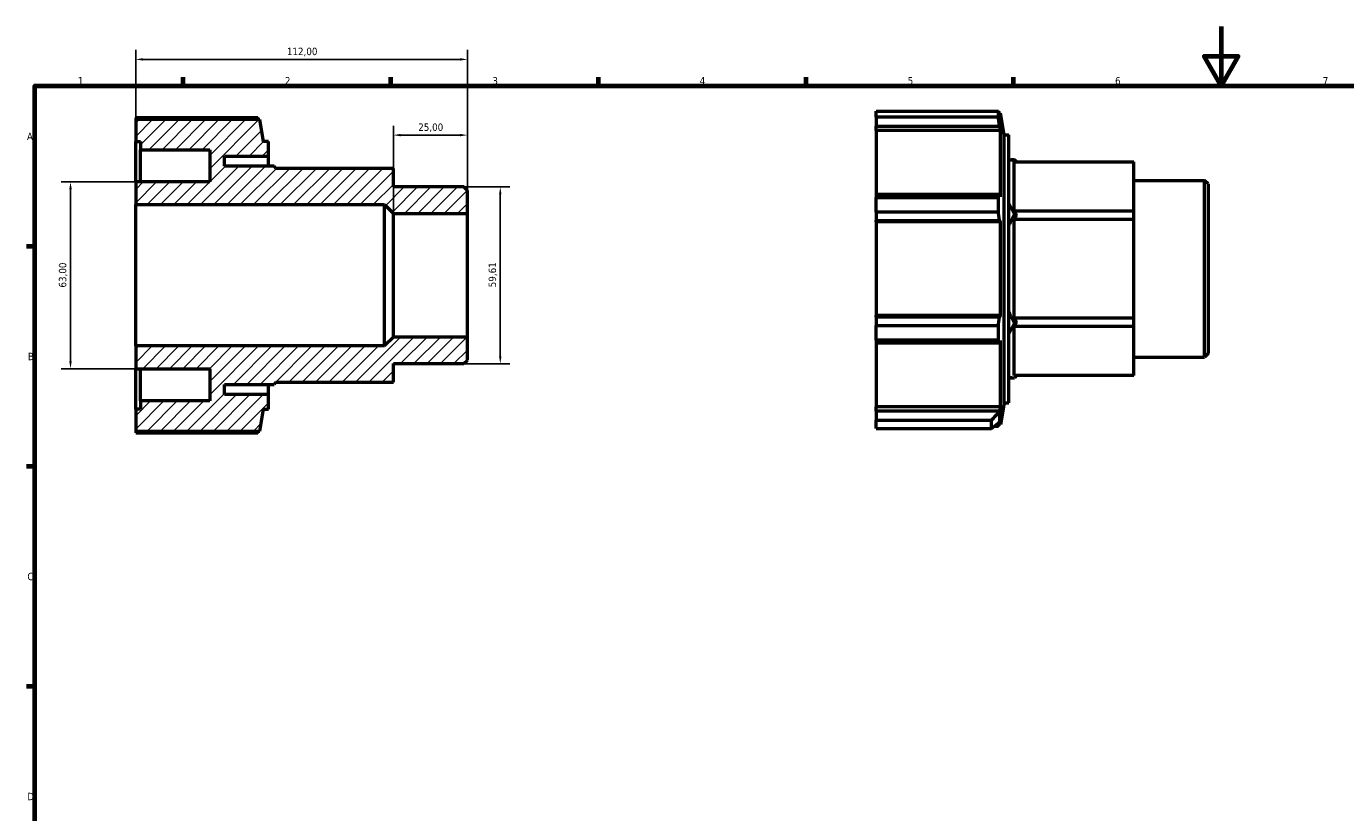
# Model space of a CAD drawing. Header units: millimetres. Extents: x 0 to 925, y 0 to 594.
# Tile 2 of 4: x 17 to 462, y 329 to 594. Entities that reach past the tile are written whole.
import ezdxf

# ---------------------------------------------------------------- set-up
doc = ezdxf.new("R2010")
doc.units = ezdxf.units.MM
for name, color, linetype, lineweight in [('Border (ISO)', 7, 'Continuous', 70), ('Dimension (ISO)', 7, 'Continuous', 25), ('Hatch (ISO)', 7, 'Continuous', 18), ('Visible (ISO)', 7, 'Continuous', 50)]:
    doc.layers.add(name, color=color, linetype=linetype, lineweight=lineweight)
doc.styles.add('Note Text (ISO)', font='tahoma.ttf')
doc.dimstyles.new('Default (ISO)', dxfattribs={"dimtxt": 2.5, "dimasz": 2.5, "dimexe": 3.175, "dimexo": 0, "dimgap": 0.762, "dimtad": 1, "dimrnd": 1e-08, "dimzin": 0, "dimtxsty": 'Note Text (ISO)', "dimcen": 0.09, "dimdle": 10, "dimclrd": 256, "dimclre": 256, "dimclrt": 232, "dimazin": 0, "dimtfac": 1.40208, "dimtmove": 0, "dimatfit": 3, "dimfxl": 1, "dimtolj": 1, "dimtzin": 0, "dimlwd": -1, "dimlwe": -1, "dimarcsym": 0})

# ---------------------------------------------------------------- blocks, each defined once
blk = doc.blocks.new('Borders Default Border')
at = {"layer": 'Border (ISO)'}
for p, q in [((70.08, 574), (70.08, 576.9)), ((140.17, 574), (140.17, 576.9)), ((210.25, 574), (210.25, 576.9)), ((280.33, 574), (280.33, 576.9)), ((350.42, 574), (350.42, 576.9)), ((20, 519.75), (17.1, 519.75)), ((20, 445.5), (17.1, 445.5)), ((20, 371.25), (17.1, 371.25))]:
    blk.add_line(p, q, dxfattribs=at)
at = {"layer": 'Border (ISO)', "flags": 128}
for points in [[(420.5, 594), (420.5, 574), (414.73, 584), (426.27, 584), (420.5, 574)], [(20, 20), (20, 574), (821, 574), (821, 20), (20, 20)]]:
    blk.add_lwpolyline(points, dxfattribs=at)
at = {"layer": 'Border (ISO)', "color": 232, "true_color": 0xca0064, "char_height": 2.5, "attachment_point": 7, "style": 'Note Text (ISO)'}
for s, insert in [('1', (34.48, 574.4)), ('2', (104.37, 574.4)), ('3', (174.43, 574.35)), ('4', (244.42, 574.4)), ('5', (314.64, 574.35)), ('6', (384.66, 574.35)), ('7', (454.77, 574.4)), ('A', (17.29, 555.62)), ('B', (17.59, 481.37)), ('C', (17.43, 407.08)), ('D', (17.43, 332.88))]:
    blk.add_mtext(s, dxfattribs=dict(at, insert=insert))
blk = doc.blocks.new('*D7')
at = {"layer": 'Defpoints', "color": 0, "transparency": 16777216}
for p in [(164.81, 539.81), (164.81, 480.19), (177.09, 480.19)]:
    blk.add_point(p, dxfattribs=at)
at = {"layer": 'Dimension (ISO)', "transparency": 16777216}
for p, q in [((164.81, 539.81), (180.27, 539.81)), ((177.09, 537.31), (177.09, 482.69)), ((164.81, 480.19), (180.27, 480.19))]:
    blk.add_line(p, q, dxfattribs=at)
for points in [[(176.68, 537.31), (177.51, 537.31), (177.09, 539.81)], [(176.68, 482.69), (177.51, 482.69), (177.09, 480.19)]]:
    blk.add_solid(points, dxfattribs=at)
at = {"layer": 'Dimension (ISO)', "color": 232, "true_color": 0xca0064, "transparency": 16777216, "insert": (173.16, 505.97), "char_height": 2.5, "attachment_point": 1, "rotation": 90, "style": 'Note Text (ISO)'}
blk.add_mtext('\\A1;59,61', dxfattribs=at)
blk = doc.blocks.new('*D8')
at = {"layer": 'Defpoints', "color": 0, "transparency": 16777216}
for p in [(166, 582.86), (54, 533.85), (166, 530.86)]:
    blk.add_point(p, dxfattribs=at)
at = {"layer": 'Dimension (ISO)', "transparency": 16777216}
for p, q in [((54, 533.85), (54, 586.04)), ((166, 530.86), (166, 586.04)), ((56.5, 582.86), (163.5, 582.86))]:
    blk.add_line(p, q, dxfattribs=at)
for points in [[(56.5, 583.28), (56.5, 582.45), (54, 582.86)], [(163.5, 583.28), (163.5, 582.45), (166, 582.86)]]:
    blk.add_solid(points, dxfattribs=at)
at = {"layer": 'Dimension (ISO)', "color": 232, "true_color": 0xca0064, "transparency": 16777216, "insert": (105.05, 586.8), "char_height": 2.5, "attachment_point": 1, "style": 'Note Text (ISO)'}
blk.add_mtext('\\A1;112,00', dxfattribs=at)
blk = doc.blocks.new('*D9')
at = {"layer": 'Defpoints', "color": 0, "transparency": 16777216}
for p in [(54, 541.5), (32, 478.5), (54, 478.5)]:
    blk.add_point(p, dxfattribs=at)
at = {"layer": 'Dimension (ISO)', "transparency": 16777216}
for p, q in [((54, 541.5), (28.83, 541.5)), ((32, 539), (32, 481)), ((54, 478.5), (28.83, 478.5))]:
    blk.add_line(p, q, dxfattribs=at)
for points in [[(31.58, 539), (32.42, 539), (32, 541.5)], [(31.58, 481), (32.42, 481), (32, 478.5)]]:
    blk.add_solid(points, dxfattribs=at)
at = {"layer": 'Dimension (ISO)', "color": 232, "true_color": 0xca0064, "transparency": 16777216, "insert": (28.06, 505.87), "char_height": 2.5, "attachment_point": 1, "rotation": 90, "style": 'Note Text (ISO)'}
blk.add_mtext('\\A1;63,00', dxfattribs=at)
blk = doc.blocks.new('*D11')
at = {"layer": 'Defpoints', "color": 0, "transparency": 16777216}
for p in [(141, 557.31), (141, 530.86), (166, 530.86)]:
    blk.add_point(p, dxfattribs=at)
at = {"layer": 'Dimension (ISO)', "transparency": 16777216}
for p, q in [((141, 530.86), (141, 560.49)), ((163.5, 557.31), (143.5, 557.31)), ((166, 530.86), (166, 560.49))]:
    blk.add_line(p, q, dxfattribs=at)
for points in [[(143.5, 557.73), (143.5, 556.9), (141, 557.31)], [(163.5, 557.73), (163.5, 556.9), (166, 557.31)]]:
    blk.add_solid(points, dxfattribs=at)
at = {"layer": 'Dimension (ISO)', "color": 232, "true_color": 0xca0064, "transparency": 16777216, "insert": (149.39, 561.25), "char_height": 2.5, "attachment_point": 1, "style": 'Note Text (ISO)'}
blk.add_mtext('\\A1;25,00', dxfattribs=at)

msp = doc.modelspace()

# ---------------------------------------------------------------- hatches: boundary and pattern name
at = {"layer": 'Hatch (ISO)'}
h = msp.add_hatch(dxfattribs=at)
h.set_pattern_fill('ANSI31', color=256, scale=25.4, style=0)
h.set_pattern_definition([(45, (0, 0), (-2.245064, 2.245064), [])])
h.paths.add_polyline_path([(54, 562.545), (54, 555.2), (55.592, 555.2), (55.592, 552.375), (79, 552.375), (79, 541.5), (54, 541.5), (54, 533.846), (138.019, 533.846), (141, 530.865), (166, 530.865), (166, 538.615), (164.808, 539.807), (141, 539.807), (141, 546.056), (101.363, 546.056), (100.719, 546.8), (84, 546.8), (84, 550.256), (98.8, 550.256), (98.8, 555.2), (97.208, 555.2), (95.913, 562.545)])
h.paths.add_polyline_path([(54, 464.8), (54, 457.455), (95.913, 457.455), (97.208, 464.8), (98.8, 464.8), (98.8, 469.744), (84, 469.744), (84, 473.2), (100.719, 473.2), (101.363, 473.944), (141, 473.944), (141, 480.193), (164.808, 480.193), (166, 481.385), (166, 489.135), (141, 489.135), (138.019, 486.154), (54, 486.154), (54, 478.5), (79, 478.5), (79, 467.625), (55.592, 467.625), (55.592, 464.8)])

# ---------------------------------------------------------------- linework, layer by layer
at = {"layer": 'Visible (ISO)'}
for p, q in [((54, 563.162), (54, 562.545)), ((95.216, 563.162), (54, 563.162)), ((54, 562.545), (54, 555.2)), ((95.913, 562.545), (54, 562.545)), ((97.208, 555.2), (95.913, 562.545)), ((304.031, 563.348), (304.031, 565.391)), ((304.031, 565.391), (345.247, 565.391)), ((304.031, 563.348), (304.031, 560.34)), ((345.247, 563.348), (304.031, 563.348)), ((345.247, 563.348), (345.247, 565.391)), ((345.945, 564.773), (345.421, 564.773)), ((345.945, 562.341), (345.646, 563.958)), ((347.24, 557.428), (345.945, 564.773)), ((345.945, 562.341), (345.945, 564.773)), ((304.031, 558.836), (304.031, 560.34)), ((304.031, 560.34), (345.646, 560.34)), ((304.031, 558.836), (304.031, 537.274)), ((345.945, 558.836), (304.031, 558.836)), ((345.646, 560.34), (345.945, 558.836)), ((345.945, 536.491), (345.945, 558.836)), ((347.24, 467.028), (347.24, 557.428)), ((347.24, 557.428), (348.831, 557.428)), ((348.831, 467.028), (348.831, 557.428)), ((54, 555.2), (55.592, 555.2)), ((54, 541.5), (54, 555.2)), ((55.592, 555.2), (55.592, 552.375)), ((55.592, 552.375), (79, 552.375)), ((55.592, 541.5), (55.592, 552.375)), ((79, 552.375), (79, 541.5)), ((98.8, 555.2), (97.208, 555.2)), ((98.8, 550.256), (98.8, 555.2)), ((84, 546.8), (84, 550.256)), ((84, 550.256), (98.8, 550.256)), ((98.8, 546.8), (98.8, 550.256)), ((348.831, 549.028), (350.75, 549.028)), ((350.62, 548.285), (391.031, 548.285)), ((350.62, 531.598), (350.62, 548.285)), ((351.394, 548.285), (350.75, 549.028)), ((391.031, 531.598), (391.031, 548.285)), ((100.719, 546.8), (84, 546.8)), ((101.363, 546.056), (100.719, 546.8)), ((141, 546.056), (101.363, 546.056)), ((141, 539.807), (141, 546.056)), ((79, 541.5), (54, 541.5)), ((54, 541.5), (54, 533.846)), ((164.808, 539.807), (141, 539.807)), ((166, 538.615), (164.808, 539.807)), ((391.031, 542.035), (414.839, 542.035)), ((414.839, 482.421), (414.839, 542.035)), ((416.031, 540.843), (414.839, 542.035)), ((416.031, 540.843), (416.031, 483.614)), ((166, 530.865), (166, 538.615)), ((304.031, 537.274), (304.031, 536.292)), ((345.646, 537.274), (304.031, 537.274)), ((304.031, 531.36), (304.031, 536.292)), ((304.031, 536.292), (345.247, 536.292)), ((345.247, 531.36), (345.247, 536.292)), ((345.945, 536.491), (345.646, 537.274)), ((54, 533.846), (138.019, 533.846)), ((54, 486.154), (54, 533.846)), ((138.019, 533.846), (141, 530.865)), ((138.019, 486.154), (138.019, 533.846)), ((141, 530.865), (166, 530.865)), ((141, 489.135), (141, 530.865)), ((166, 489.135), (166, 530.865)), ((304.031, 531.36), (304.031, 528.539)), ((345.247, 531.36), (304.031, 531.36)), ((350.62, 531.598), (351.394, 530.256)), ((391.031, 531.598), (350.62, 531.598)), ((351.394, 530.256), (350.62, 528.915)), ((351.394, 530.256), (350.75, 530.628)), ((391.031, 528.915), (391.031, 531.598)), ((304.031, 528.539), (345.646, 528.539)), ((304.031, 528.029), (304.031, 528.539)), ((304.031, 528.029), (304.031, 496.428)), ((345.945, 528.029), (304.031, 528.029)), ((345.646, 528.539), (345.945, 528.029)), ((345.945, 496.428), (345.945, 528.029)), ((350.62, 528.915), (391.031, 528.915)), ((350.62, 495.542), (350.62, 528.915)), ((391.031, 495.542), (391.031, 528.915)), ((304.031, 495.918), (304.031, 496.428)), ((345.945, 496.428), (304.031, 496.428)), ((304.031, 495.918), (304.031, 493.097)), ((345.646, 495.918), (304.031, 495.918)), ((345.945, 496.428), (345.646, 495.918)), ((350.62, 495.542), (351.394, 494.2)), ((391.031, 495.542), (350.62, 495.542)), ((391.031, 492.859), (391.031, 495.542)), ((304.031, 488.165), (304.031, 493.097)), ((304.031, 493.097), (345.247, 493.097)), ((345.247, 488.165), (345.247, 493.097)), ((351.394, 494.2), (350.62, 492.859)), ((350.62, 492.859), (391.031, 492.859)), ((350.62, 476.172), (350.62, 492.859)), ((351.394, 494.2), (350.75, 493.828)), ((391.031, 476.172), (391.031, 492.859)), ((138.019, 486.154), (54, 486.154)), ((54, 486.154), (54, 478.5)), ((141, 489.135), (138.019, 486.154)), ((166, 489.135), (141, 489.135)), ((166, 481.385), (166, 489.135)), ((304.031, 488.165), (304.031, 487.183)), ((345.247, 488.165), (304.031, 488.165)), ((304.031, 487.183), (345.646, 487.183)), ((304.031, 487.183), (304.031, 465.62)), ((345.646, 487.183), (345.945, 487.966)), ((345.945, 465.62), (345.945, 487.966)), ((164.808, 480.193), (166, 481.385)), ((391.031, 482.421), (414.839, 482.421)), ((416.031, 483.614), (414.839, 482.421)), ((54, 478.5), (79, 478.5)), ((54, 464.8), (54, 478.5)), ((55.592, 467.625), (55.592, 478.5)), ((79, 478.5), (79, 467.625)), ((141, 473.944), (141, 480.193)), ((141, 480.193), (164.808, 480.193)), ((84, 469.744), (84, 473.2)), ((84, 473.2), (100.719, 473.2)), ((98.8, 469.744), (98.8, 473.2)), ((101.363, 473.944), (100.719, 473.2)), ((101.363, 473.944), (141, 473.944)), ((348.831, 475.428), (350.75, 475.428)), ((391.031, 476.172), (350.62, 476.172)), ((351.394, 476.172), (350.75, 475.428)), ((98.8, 469.744), (84, 469.744)), ((98.8, 464.8), (98.8, 469.744)), ((54, 464.8), (54, 457.455)), ((55.592, 464.8), (54, 464.8)), ((79, 467.625), (55.592, 467.625)), ((55.592, 467.625), (55.592, 464.8)), ((95.913, 457.455), (97.208, 464.8)), ((97.208, 464.8), (98.8, 464.8)), ((304.031, 464.117), (304.031, 465.62)), ((345.945, 465.62), (304.031, 465.62)), ((304.031, 464.117), (304.031, 461.109)), ((345.646, 464.117), (304.031, 464.117)), ((345.64, 464.07), (345.64, 460.466)), ((345.945, 465.62), (345.646, 464.117)), ((347.24, 467.028), (345.945, 459.683)), ((347.24, 467.028), (348.831, 467.028)), ((304.031, 458.343), (304.031, 461.109)), ((304.031, 461.109), (342.987, 461.109)), ((342.987, 458.343), (342.987, 461.109)), ((342.987, 458.343), (345.64, 460.466)), ((343.89, 459.066), (345.247, 459.066)), ((345.945, 459.683), (344.662, 459.683)), ((345.64, 460.466), (345.945, 462.115)), ((345.945, 459.683), (345.945, 462.115)), ((54, 457.455), (95.913, 457.455)), ((54, 457.455), (54, 456.838)), ((54, 456.838), (95.216, 456.838)), ((304.031, 458.343), (342.987, 458.343))]:
    msp.add_line(p, q, dxfattribs=at)
for start, end in [(150, 156.65907), (203.34093, 210)]:
    msp.add_arc((382.62, 512.228), 36.8, start, end, dxfattribs=at)
for major_axis, start_param, end_param in [((35.546, -35.546), 2.8797933, 2.996016), ((35.546, -35.546), 3.8107681, 3.9269908), ((35.546, 35.546), 2.3561945, 2.4724172), ((35.546, 35.546), 3.2871693, 3.403392)]:
    msp.add_ellipse((382.62, 512.228), major_axis=major_axis, ratio=0.2679492, start_param=start_param, end_param=end_param, dxfattribs=at)
for points, weights in [([(95.39, 562.545), (95.304, 562.851), (95.216, 563.162)], [1.00200655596, 1.00107693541, 1]), ([(345.247, 565.391), (345.454, 564.66), (345.646, 563.958)], [1, 1.00253159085, 1.00424912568]), ([(345.646, 560.34), (345.454, 561.813), (345.247, 563.348)], [1.00424912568, 1.00253159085, 1]), ([(345.247, 536.292), (345.454, 536.793), (345.646, 537.274)], [1, 1.00253159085, 1.00424912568]), ([(345.646, 528.539), (345.454, 529.92), (345.247, 531.36)], [1.00424912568, 1.00253159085, 1]), ([(345.247, 493.097), (345.454, 494.536), (345.646, 495.918)], [1, 1.00253159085, 1.00424912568]), ([(345.646, 487.183), (345.454, 487.664), (345.247, 488.165)], [1.00424912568, 1.00253159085, 1]), ([(345.64, 464.07), (345.643, 464.094), (345.646, 464.117)], [3.53708882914, 3.53774223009, 3.53839502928]), ([(345.247, 459.066), (345.335, 459.377), (345.421, 459.683)], [1, 1.00107693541, 1.00200655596]), ([(95.216, 456.838), (95.304, 457.149), (95.39, 457.455)], [1, 1.00107693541, 1.00200655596])]:
    msp.add_rational_spline(points, weights, degree=2, dxfattribs=at)
msp.add_open_spline([(345.64, 464.07), (344.766, 463.076), (343.88, 462.087), (342.987, 461.109)], degree=3, dxfattribs=at)

# ---------------------------------------------------------------- block references
msp.add_blockref('Borders Default Border', (0, 0))

# ---------------------------------------------------------------- dimensions: what is measured, and where the dimension line sits
at = {"layer": 'Dimension (ISO)'}
for base, p1, p2, angle, picture, middle in [((166, 582.865), (54, 533.846), (166, 530.865), 180, '*D8', (110, 582.865)), ((141, 557.313), (166, 530.865), (141, 530.865), 180, '*D11', (153.5, 557.313)), ((32, 478.5), (54, 541.5), (54, 478.5), 90, '*D9', (32, 510)), ((177.092, 480.193), (164.808, 539.807), (164.808, 480.193), 90, '*D7', (177.092, 510))]:
    dim = msp.add_linear_dim(base=base, p1=p1, p2=p2, angle=angle, dimstyle='Default (ISO)', override={"dimdec": 2, "dimtp": 0, "dimtm": 0, "dimtdec": 2, "dimtofl": 0, "dimatfit": 1}, dxfattribs=at)
    dim.commit()
    dim.dimension.update_dxf_attribs({"geometry": picture, "text_midpoint": middle, "dimtype": 160})

doc.saveas('drawing.dxf')
